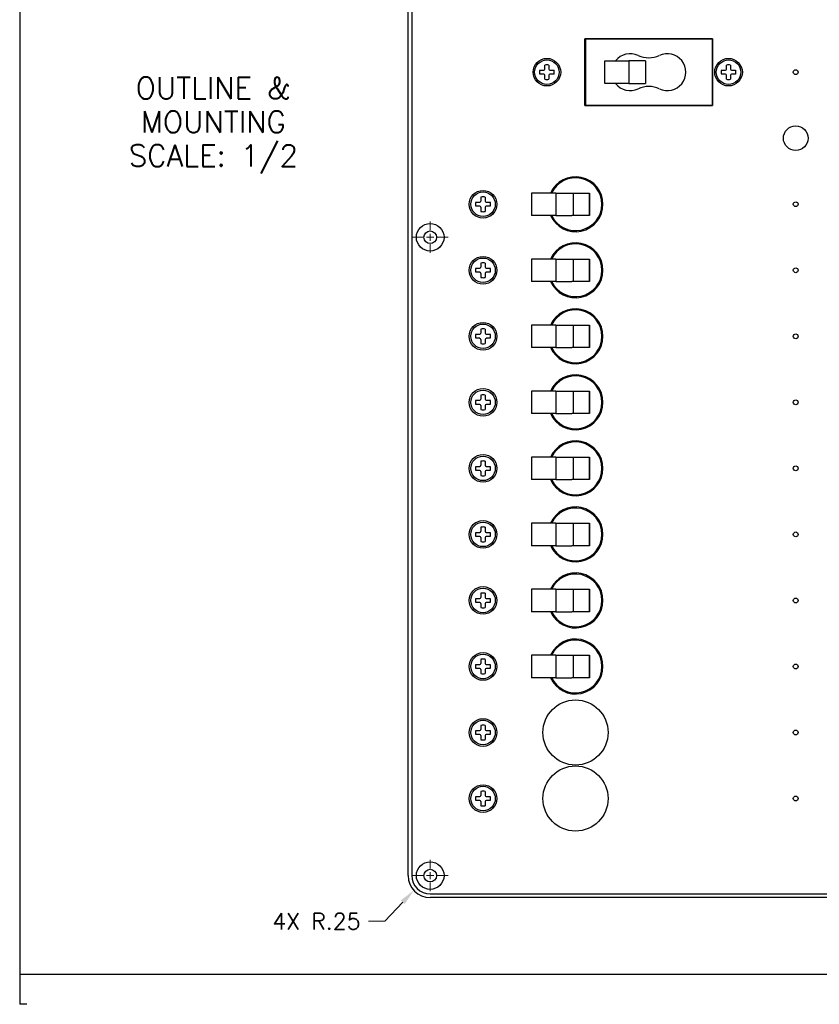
# Model space of a CAD drawing. Header units: inches. Extents: x 0 to 16.6, y 0 to 10.6.
# Tile 1 of 20: x 0 to 4.4, y 0 to 5.5. Entities that reach past the tile are written whole.
import ezdxf
from ezdxf.enums import TextEntityAlignment as Align

# ---------------------------------------------------------------- set-up
doc = ezdxf.new("R2010")
doc.units = ezdxf.units.IN
doc.header["$LTSCALE"] = 0.5
doc.header["$MEASUREMENT"] = 0
doc.linetypes.add('CENTER', pattern=[2, 1.25, -0.25, 0.25, -0.25])
for name, color, linetype, lineweight in [('AM_7', 4, 'CENTER', 15), ('AM_REFDIM', 4, 'CONTINUOUS', 15), ('AM_VIS', 7, 'CONTINUOUS', 30)]:
    doc.layers.add(name, color=color, linetype=linetype, lineweight=lineweight)
for name, color, linetype in [('FORMAT', 112, 'CONTINUOUS'), ('TEXT', 52, 'CONTINUOUS'), ('WORK', 253, 'CONTINUOUS')]:
    doc.layers.add(name, color=color, linetype=linetype)
doc.styles.get("Standard").update_dxf_attribs({"font": 'ROMANS.SHX'})

# ---------------------------------------------------------------- blocks, each defined once
blk = doc.blocks.new('A$C235B51C9')
at = {"layer": 'AM_VIS', "color": 203}
for p, q in [((0, 0.25), (0, 14.75)), ((0.042, 14.75), (0.042, 0.25)), ((2.007, 8.995), (2.007, 9.755)), ((2.007, 9.755), (3.455, 9.755)), ((3.455, 9.755), (3.455, 8.995)), ((3.455, 8.995), (2.007, 8.995)), ((0.25, 0.042), (5, 0.042)), ((5, 0), (0.25, 0))]:
    blk.add_line(p, q, dxfattribs=at)
at = {"layer": 'AM_VIS', "color": 31}
for p, q in [((2.012, 9.752), (2.007, 9.752)), ((3.45, 9.752), (2.012, 9.752)), ((2.012, 9.752), (2.012, 8.997)), ((3.455, 9.752), (3.45, 9.752)), ((3.45, 9.752), (3.45, 8.997)), ((2.232, 9.502), (2.506, 9.502)), ((2.232, 9.247), (2.232, 9.502)), ((2.589, 9.502), (2.506, 9.502)), ((2.506, 9.502), (2.506, 9.247)), ((2.695, 9.502), (2.589, 9.502)), ((2.695, 9.502), (2.695, 9.247)), ((2.506, 9.247), (2.232, 9.247)), ((2.506, 9.247), (2.589, 9.247)), ((2.589, 9.247), (2.695, 9.247)), ((2.007, 8.997), (2.012, 8.997)), ((2.012, 8.997), (3.45, 8.997)), ((3.45, 8.997), (3.455, 8.997))]:
    blk.add_line(p, q, dxfattribs=at)
at = {"layer": 'AM_VIS', "color": 33}
for p, q in [((1.494, 9.398), (1.54, 9.398)), ((1.552, 9.41), (1.552, 9.456)), ((1.598, 9.456), (1.598, 9.41)), ((1.61, 9.398), (1.656, 9.398)), ((3.556, 9.398), (3.602, 9.398)), ((3.614, 9.41), (3.614, 9.456)), ((3.66, 9.456), (3.66, 9.41)), ((3.672, 9.398), (3.718, 9.398)), ((1.54, 9.352), (1.494, 9.352)), ((1.552, 9.294), (1.552, 9.34)), ((1.598, 9.34), (1.598, 9.294)), ((1.656, 9.352), (1.61, 9.352)), ((3.602, 9.352), (3.556, 9.352)), ((3.614, 9.294), (3.614, 9.34)), ((3.66, 9.34), (3.66, 9.294)), ((3.718, 9.352), (3.672, 9.352)), ((0.827, 7.91), (0.827, 7.956)), ((0.873, 7.956), (0.873, 7.91)), ((0.769, 7.898), (0.815, 7.898)), ((0.815, 7.852), (0.769, 7.852)), ((0.827, 7.794), (0.827, 7.84)), ((0.873, 7.84), (0.873, 7.794)), ((0.885, 7.898), (0.931, 7.898)), ((0.931, 7.852), (0.885, 7.852)), ((0.827, 7.16), (0.827, 7.206)), ((0.873, 7.206), (0.873, 7.16)), ((0.769, 7.148), (0.815, 7.148)), ((0.815, 7.102), (0.769, 7.102)), ((0.827, 7.044), (0.827, 7.09)), ((0.873, 7.09), (0.873, 7.044)), ((0.885, 7.148), (0.931, 7.148)), ((0.931, 7.102), (0.885, 7.102)), ((0.769, 6.398), (0.815, 6.398)), ((0.827, 6.41), (0.827, 6.456)), ((0.873, 6.456), (0.873, 6.41)), ((0.885, 6.398), (0.931, 6.398)), ((0.815, 6.352), (0.769, 6.352)), ((0.827, 6.294), (0.827, 6.34)), ((0.873, 6.34), (0.873, 6.294)), ((0.931, 6.352), (0.885, 6.352)), ((0.827, 5.66), (0.827, 5.706)), ((0.873, 5.706), (0.873, 5.66)), ((0.769, 5.648), (0.815, 5.648)), ((0.815, 5.602), (0.769, 5.602)), ((0.885, 5.648), (0.931, 5.648)), ((0.931, 5.602), (0.885, 5.602)), ((0.827, 5.544), (0.827, 5.59)), ((0.873, 5.59), (0.873, 5.544)), ((0.827, 4.91), (0.827, 4.956)), ((0.873, 4.956), (0.873, 4.91)), ((0.769, 4.898), (0.815, 4.898)), ((0.815, 4.852), (0.769, 4.852)), ((0.827, 4.794), (0.827, 4.84)), ((0.873, 4.84), (0.873, 4.794)), ((0.885, 4.898), (0.931, 4.898)), ((0.931, 4.852), (0.885, 4.852)), ((0.769, 4.148), (0.815, 4.148)), ((0.827, 4.16), (0.827, 4.206)), ((0.873, 4.206), (0.873, 4.16)), ((0.885, 4.148), (0.931, 4.148)), ((0.815, 4.102), (0.769, 4.102)), ((0.827, 4.044), (0.827, 4.09)), ((0.873, 4.09), (0.873, 4.044)), ((0.931, 4.102), (0.885, 4.102)), ((0.769, 3.398), (0.815, 3.398)), ((0.827, 3.41), (0.827, 3.456)), ((0.873, 3.456), (0.873, 3.41)), ((0.885, 3.398), (0.931, 3.398)), ((0.815, 3.352), (0.769, 3.352)), ((0.827, 3.294), (0.827, 3.34)), ((0.873, 3.34), (0.873, 3.294)), ((0.931, 3.352), (0.885, 3.352)), ((0.827, 2.66), (0.827, 2.706)), ((0.873, 2.706), (0.873, 2.66)), ((0.769, 2.648), (0.815, 2.648)), ((0.815, 2.602), (0.769, 2.602)), ((0.827, 2.544), (0.827, 2.59)), ((0.873, 2.59), (0.873, 2.544)), ((0.885, 2.648), (0.931, 2.648)), ((0.931, 2.602), (0.885, 2.602)), ((0.827, 1.91), (0.827, 1.956)), ((0.873, 1.956), (0.873, 1.91)), ((0.769, 1.898), (0.815, 1.898)), ((0.815, 1.852), (0.769, 1.852)), ((0.827, 1.794), (0.827, 1.84)), ((0.873, 1.84), (0.873, 1.794)), ((0.885, 1.898), (0.931, 1.898)), ((0.931, 1.852), (0.885, 1.852)), ((0.769, 1.148), (0.815, 1.148)), ((0.827, 1.16), (0.827, 1.206)), ((0.873, 1.206), (0.873, 1.16)), ((0.885, 1.148), (0.931, 1.148)), ((0.815, 1.102), (0.769, 1.102)), ((0.827, 1.044), (0.827, 1.09)), ((0.873, 1.09), (0.873, 1.044)), ((0.931, 1.102), (0.885, 1.102))]:
    blk.add_line(p, q, dxfattribs=at)
at = {"layer": 'AM_VIS', "color": 133}
for p, q in [((1.675, 8.002), (1.4, 8.002)), ((1.4, 8.002), (1.4, 7.747)), ((1.675, 8.002), (1.675, 7.747)), ((1.675, 8.002), (1.758, 8.002)), ((1.758, 8.002), (1.86, 8.002)), ((1.86, 8.002), (2.06, 8.002)), ((1.872, 8.002), (1.872, 7.747)), ((2.054, 8.002), (2.054, 7.747)), ((2.06, 8.002), (2.06, 7.747)), ((1.675, 7.747), (1.4, 7.747)), ((1.675, 7.747), (1.758, 7.747)), ((1.758, 7.747), (1.86, 7.747)), ((2.06, 7.747), (1.86, 7.747))]:
    blk.add_line(p, q, dxfattribs=at)
at = {"layer": 'AM_VIS', "color": 171}
for p, q in [((1.675, 7.252), (1.4, 7.252)), ((1.4, 7.252), (1.4, 6.997)), ((1.675, 7.252), (1.675, 6.997)), ((1.675, 7.252), (1.758, 7.252)), ((1.758, 7.252), (1.86, 7.252)), ((1.86, 7.252), (2.06, 7.252)), ((1.872, 7.252), (1.872, 6.997)), ((2.054, 7.252), (2.054, 6.997)), ((2.06, 7.252), (2.06, 6.997)), ((1.675, 6.997), (1.4, 6.997)), ((1.675, 6.997), (1.758, 6.997)), ((1.758, 6.997), (1.86, 6.997)), ((2.06, 6.997), (1.86, 6.997)), ((1.675, 6.502), (1.4, 6.502)), ((1.4, 6.502), (1.4, 6.247)), ((1.675, 6.502), (1.675, 6.247)), ((1.675, 6.502), (1.758, 6.502)), ((1.758, 6.502), (1.86, 6.502)), ((1.86, 6.502), (2.06, 6.502)), ((1.872, 6.502), (1.872, 6.247)), ((2.054, 6.502), (2.054, 6.247)), ((2.06, 6.502), (2.06, 6.247)), ((1.675, 6.247), (1.4, 6.247)), ((1.675, 6.247), (1.758, 6.247)), ((1.758, 6.247), (1.86, 6.247)), ((2.06, 6.247), (1.86, 6.247))]:
    blk.add_line(p, q, dxfattribs=at)
at = {"layer": 'AM_VIS', "color": 181}
for p, q in [((1.675, 5.752), (1.4, 5.752)), ((1.4, 5.752), (1.4, 5.497)), ((1.675, 5.752), (1.675, 5.497)), ((1.675, 5.752), (1.758, 5.752)), ((1.758, 5.752), (1.86, 5.752)), ((1.86, 5.752), (2.06, 5.752)), ((1.872, 5.752), (1.872, 5.497)), ((2.054, 5.752), (2.054, 5.497)), ((2.06, 5.752), (2.06, 5.497)), ((1.675, 5.497), (1.4, 5.497)), ((1.675, 5.497), (1.758, 5.497)), ((1.758, 5.497), (1.86, 5.497)), ((2.06, 5.497), (1.86, 5.497)), ((1.675, 5.002), (1.4, 5.002)), ((1.4, 5.002), (1.4, 4.747)), ((1.675, 5.002), (1.675, 4.747)), ((1.675, 5.002), (1.758, 5.002)), ((1.758, 5.002), (1.86, 5.002)), ((1.86, 5.002), (2.06, 5.002)), ((1.872, 5.002), (1.872, 4.747)), ((2.054, 5.002), (2.054, 4.747)), ((2.06, 5.002), (2.06, 4.747)), ((1.675, 4.747), (1.4, 4.747)), ((1.675, 4.747), (1.758, 4.747)), ((1.758, 4.747), (1.86, 4.747)), ((2.06, 4.747), (1.86, 4.747)), ((1.675, 4.252), (1.4, 4.252)), ((1.4, 4.252), (1.4, 3.997)), ((1.675, 4.252), (1.675, 3.997)), ((1.675, 4.252), (1.758, 4.252)), ((1.758, 4.252), (1.86, 4.252)), ((1.86, 4.252), (2.06, 4.252)), ((1.872, 4.252), (1.872, 3.997)), ((2.054, 4.252), (2.054, 3.997)), ((2.06, 4.252), (2.06, 3.997)), ((1.675, 3.997), (1.4, 3.997)), ((1.675, 3.997), (1.758, 3.997)), ((1.758, 3.997), (1.86, 3.997)), ((2.06, 3.997), (1.86, 3.997)), ((1.675, 3.502), (1.4, 3.502)), ((1.4, 3.502), (1.4, 3.247)), ((1.675, 3.502), (1.675, 3.247)), ((1.675, 3.502), (1.758, 3.502)), ((1.758, 3.502), (1.86, 3.502)), ((1.86, 3.502), (2.06, 3.502)), ((1.872, 3.502), (1.872, 3.247)), ((2.054, 3.502), (2.054, 3.247)), ((2.06, 3.502), (2.06, 3.247)), ((1.675, 3.247), (1.4, 3.247)), ((1.675, 3.247), (1.758, 3.247)), ((1.758, 3.247), (1.86, 3.247)), ((2.06, 3.247), (1.86, 3.247))]:
    blk.add_line(p, q, dxfattribs=at)
at = {"layer": 'AM_VIS', "color": 201}
for p, q in [((1.675, 2.752), (1.4, 2.752)), ((1.4, 2.752), (1.4, 2.497)), ((1.675, 2.752), (1.675, 2.497)), ((1.675, 2.752), (1.758, 2.752)), ((1.758, 2.752), (1.86, 2.752)), ((1.86, 2.752), (2.06, 2.752)), ((1.872, 2.752), (1.872, 2.497)), ((2.054, 2.752), (2.054, 2.497)), ((2.06, 2.752), (2.06, 2.497)), ((1.675, 2.497), (1.4, 2.497)), ((1.675, 2.497), (1.758, 2.497)), ((1.758, 2.497), (1.86, 2.497)), ((2.06, 2.497), (1.86, 2.497))]:
    blk.add_line(p, q, dxfattribs=at)
at = {"layer": 'AM_VIS', "color": 203}
for centre, radius in [((1.575, 9.375), 0.157), ((3.637, 9.375), 0.157), ((4.4, 9.375), 0.0275), ((0.85, 7.875), 0.157), ((4.4, 7.875), 0.0275), ((0.25, 7.5), 0.157), ((0.25, 7.5), 0.072), ((0.85, 7.125), 0.157), ((4.4, 7.125), 0.0275), ((0.85, 6.375), 0.157), ((4.4, 6.375), 0.0275), ((0.85, 5.625), 0.157), ((4.4, 5.625), 0.0275), ((0.85, 4.875), 0.157), ((4.4, 4.875), 0.0275), ((0.85, 4.125), 0.157), ((4.4, 4.125), 0.0275), ((0.85, 3.375), 0.157), ((4.4, 3.375), 0.0275), ((0.85, 2.625), 0.157), ((4.4, 2.625), 0.0275), ((0.85, 1.875), 0.157), ((4.4, 1.875), 0.0275), ((0.85, 1.125), 0.157), ((4.4, 1.125), 0.0275), ((0.25, 0.25), 0.157), ((0.25, 0.25), 0.072)]:
    blk.add_circle(centre, radius, dxfattribs=at)
at = {"layer": 'AM_VIS', "color": 33}
for centre in [(1.575, 9.375), (3.637, 9.375), (0.85, 7.875), (0.85, 7.125), (0.85, 6.375), (0.85, 5.625), (0.85, 4.875), (0.85, 4.125), (0.85, 3.375), (0.85, 2.625), (0.85, 1.875), (0.85, 1.125)]:
    blk.add_circle(centre, 0.139, dxfattribs=at)
at = {"layer": 'AM_VIS', "color": 53}
blk.add_circle((4.4, 8.625), 0.14, dxfattribs=at)
at = {"layer": 'AM_VIS', "color": 150}
for centre in [(1.9, 1.875), (1.9, 1.125)]:
    blk.add_circle(centre, 0.37, dxfattribs=at)
at = {"layer": 'AM_VIS', "color": 31}
for centre, radius, start, end in [((2.522, 9.375), 0.21, 64.5228, 142.6168), ((2.732, 9.816), 0.278, 244.5228, 295.4772), ((2.942, 9.375), 0.21, 244.5228, 115.4772), ((2.522, 9.375), 0.21, 217.3832, 295.4772), ((2.732, 8.934), 0.278, 64.5228, 115.4772)]:
    blk.add_arc(centre, radius, start, end, dxfattribs=at)
at = {"layer": 'AM_VIS', "color": 33}
for centre, radius, start, end in [((1.575, 9.375), 0.0845, 164.1734, 195.8266), ((1.54, 9.41), 0.0115, 270, 0), ((1.575, 9.375), 0.0845, 74.1734, 105.8266), ((1.61, 9.41), 0.0115, 180, 270), ((1.575, 9.375), 0.0845, 344.1734, 15.8266), ((3.637, 9.375), 0.0845, 164.1734, 195.8266), ((3.602, 9.41), 0.0115, 270, 0), ((3.637, 9.375), 0.0845, 74.1734, 105.8266), ((3.672, 9.41), 0.0115, 180, 270), ((3.637, 9.375), 0.0845, 344.1734, 15.8266), ((1.54, 9.34), 0.0115, 0, 90), ((1.575, 9.375), 0.0845, 254.1734, 285.8266), ((1.61, 9.34), 0.0115, 90, 180), ((3.602, 9.34), 0.0115, 0, 90), ((3.637, 9.375), 0.0845, 254.1734, 285.8266), ((3.672, 9.34), 0.0115, 90, 180), ((0.85, 7.875), 0.0845, 74.1734, 105.8266), ((0.85, 7.875), 0.0845, 164.1734, 195.8266), ((0.815, 7.91), 0.0115, 270, 0), ((0.815, 7.84), 0.0115, 0, 90), ((0.885, 7.91), 0.0115, 180, 270), ((0.885, 7.84), 0.0115, 90, 180), ((0.85, 7.875), 0.0845, 344.1734, 15.8266), ((0.85, 7.875), 0.0845, 254.1734, 285.8266), ((0.815, 7.16), 0.0115, 270, 0), ((0.85, 7.125), 0.0845, 74.1734, 105.8266), ((0.885, 7.16), 0.0115, 180, 270), ((0.85, 7.125), 0.0845, 164.1734, 195.8266), ((0.815, 7.09), 0.0115, 0, 90), ((0.885, 7.09), 0.0115, 90, 180), ((0.85, 7.125), 0.0845, 344.1734, 15.8266), ((0.85, 7.125), 0.0845, 254.1734, 285.8266), ((0.85, 6.375), 0.0845, 164.1734, 195.8266), ((0.815, 6.41), 0.0115, 270, 0), ((0.85, 6.375), 0.0845, 74.1734, 105.8266), ((0.885, 6.41), 0.0115, 180, 270), ((0.85, 6.375), 0.0845, 344.1734, 15.8266), ((0.815, 6.34), 0.0115, 0, 90), ((0.85, 6.375), 0.0845, 254.1734, 285.8266), ((0.885, 6.34), 0.0115, 90, 180), ((0.85, 5.625), 0.0845, 74.1734, 105.8266), ((0.85, 5.625), 0.0845, 164.1734, 195.8266), ((0.815, 5.66), 0.0115, 270, 0), ((0.815, 5.59), 0.0115, 0, 90), ((0.885, 5.66), 0.0115, 180, 270), ((0.885, 5.59), 0.0115, 90, 180), ((0.85, 5.625), 0.0845, 344.1734, 15.8266), ((0.85, 5.625), 0.0845, 254.1734, 285.8266), ((0.85, 4.875), 0.0845, 74.1734, 105.8266), ((0.85, 4.875), 0.0845, 164.1734, 195.8266), ((0.815, 4.91), 0.0115, 270, 0), ((0.815, 4.84), 0.0115, 0, 90), ((0.885, 4.91), 0.0115, 180, 270), ((0.885, 4.84), 0.0115, 90, 180), ((0.85, 4.875), 0.0845, 344.1734, 15.8266), ((0.85, 4.875), 0.0845, 254.1734, 285.8266), ((0.85, 4.125), 0.0845, 164.1734, 195.8266), ((0.815, 4.16), 0.0115, 270, 0), ((0.85, 4.125), 0.0845, 74.1734, 105.8266), ((0.885, 4.16), 0.0115, 180, 270), ((0.85, 4.125), 0.0845, 344.1734, 15.8266), ((0.815, 4.09), 0.0115, 0, 90), ((0.85, 4.125), 0.0845, 254.1734, 285.8266), ((0.885, 4.09), 0.0115, 90, 180), ((0.85, 3.375), 0.0845, 164.1734, 195.8266), ((0.815, 3.41), 0.0115, 270, 0), ((0.85, 3.375), 0.0845, 74.1734, 105.8266), ((0.885, 3.41), 0.0115, 180, 270), ((0.85, 3.375), 0.0845, 344.1734, 15.8266), ((0.815, 3.34), 0.0115, 0, 90), ((0.85, 3.375), 0.0845, 254.1734, 285.8266), ((0.885, 3.34), 0.0115, 90, 180), ((0.85, 2.625), 0.0845, 74.1734, 105.8266), ((0.85, 2.625), 0.0845, 164.1734, 195.8266), ((0.815, 2.66), 0.0115, 270, 0), ((0.815, 2.59), 0.0115, 0, 90), ((0.885, 2.66), 0.0115, 180, 270), ((0.885, 2.59), 0.0115, 90, 180), ((0.85, 2.625), 0.0845, 344.1734, 15.8266), ((0.85, 2.625), 0.0845, 254.1734, 285.8266), ((0.815, 1.91), 0.0115, 270, 0), ((0.85, 1.875), 0.0845, 74.1734, 105.8266), ((0.885, 1.91), 0.0115, 180, 270), ((0.85, 1.875), 0.0845, 164.1734, 195.8266), ((0.815, 1.84), 0.0115, 0, 90), ((0.85, 1.875), 0.0845, 254.1734, 285.8266), ((0.885, 1.84), 0.0115, 90, 180), ((0.85, 1.875), 0.0845, 344.1734, 15.8266), ((0.85, 1.125), 0.0845, 164.1734, 195.8266), ((0.815, 1.16), 0.0115, 270, 0), ((0.85, 1.125), 0.0845, 74.1734, 105.8266), ((0.885, 1.16), 0.0115, 180, 270), ((0.85, 1.125), 0.0845, 344.1734, 15.8266), ((0.815, 1.09), 0.0115, 0, 90), ((0.85, 1.125), 0.0845, 254.1734, 285.8266), ((0.885, 1.09), 0.0115, 90, 180)]:
    blk.add_arc(centre, radius, start, end, dxfattribs=at)
at = {"layer": 'AM_VIS', "color": 203}
for centre, radius, start, end in [((1.9, 7.875), 0.312, 204.0793, 155.9207), ((1.9, 7.125), 0.312, 204.0793, 155.9207), ((1.9, 6.375), 0.312, 204.0793, 155.9207), ((1.9, 5.625), 0.312, 204.0793, 155.9207), ((1.9, 4.875), 0.312, 204.0793, 155.9207), ((1.9, 4.125), 0.312, 204.0793, 155.9207), ((1.9, 3.375), 0.312, 204.0793, 155.9207), ((1.9, 2.625), 0.312, 204.0793, 155.9207), ((0.25, 0.25), 0.25, 180, 270), ((0.25, 0.25), 0.208, 180, 270)]:
    blk.add_arc(centre, radius, start, end, dxfattribs=at)
at = {"layer": 'AM_VIS', "color": 133}
blk.add_arc((1.9, 7.875), 0.3, 205.1507, 154.8493, dxfattribs=at)
at = {"layer": 'AM_VIS', "color": 171}
for centre in [(1.9, 7.125), (1.9, 6.375)]:
    blk.add_arc(centre, 0.3, 205.1507, 154.8493, dxfattribs=at)
at = {"layer": 'AM_VIS', "color": 181}
for centre in [(1.9, 5.625), (1.9, 4.875), (1.9, 4.125), (1.9, 3.375)]:
    blk.add_arc(centre, 0.3, 205.1507, 154.8493, dxfattribs=at)
at = {"layer": 'AM_VIS', "color": 201}
blk.add_arc((1.9, 2.625), 0.3, 205.1507, 154.8493, dxfattribs=at)
blk = doc.blocks.new('CM')
at = {"layer": 'AM_7'}
for p, q in [((0, 0.0391), (0, 0.0873)), ((-0.0411, 0), (-0.1002, 0)), ((0, 0), (-0.021, 0)), ((0, 0), (0, 0.0196)), ((0, 0), (0.021, 0)), ((0, 0), (0, -0.0196)), ((0.0411, 0), (0.1002, 0)), ((0, -0.0391), (0, -0.0873))]:
    blk.add_line(p, q, dxfattribs=at)

msp = doc.modelspace()

# ---------------------------------------------------------------- linework, layer by layer
at = {"layer": 'AM_REFDIM'}
for p, q in [((2.1292, 0.56784), (2.02917, 0.46169)), ((2.02917, 0.46169), (1.93917, 0.46169))]:
    msp.add_line(p, q, dxfattribs=at)
msp.add_solid([(2.11828, 0.57813), (2.14012, 0.55756), (2.19092, 0.63335)], dxfattribs=at)
at = {"layer": 'FORMAT'}
for p, q in [((0, 10.5716), (0, 0.165)), ((16.55278, 0.165), (0, 0.165)), ((0, 0.165), (0, 0)), ((0.03935, 0), (0, 0))]:
    msp.add_line(p, q, dxfattribs=at)

# ---------------------------------------------------------------- block references
at = {"layer": 'AM_7'}
for p in [(2.28145, 4.26507), (2.28145, 0.71571)]:
    msp.add_blockref('CM', p, dxfattribs=at)
at = {"layer": 'WORK', "xscale": 0.489566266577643, "yscale": 0.489566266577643, "zscale": 0.489566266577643}
msp.add_blockref('A$C235B51C9', (2.15906, 0.59332), dxfattribs=at)

# ---------------------------------------------------------------- texts
at = {"layer": 'AM_REFDIM', "insert": (1.89417, 0.50669), "char_height": 0.09, "attachment_point": 3}
msp.add_mtext('\\A1;4X R.25', dxfattribs=at)
at = {"layer": 'TEXT'}
for s, p in [('OUTLINE &', (1.07608, 5.03466)), ('MOUNTING', (1.07608, 4.84688)), ('SCALE: 1/2', (1.07608, 4.65909))]:
    msp.add_text(s, height=0.12, dxfattribs=at).set_placement(p, align=Align.CENTER)

doc.saveas('drawing.dxf')
